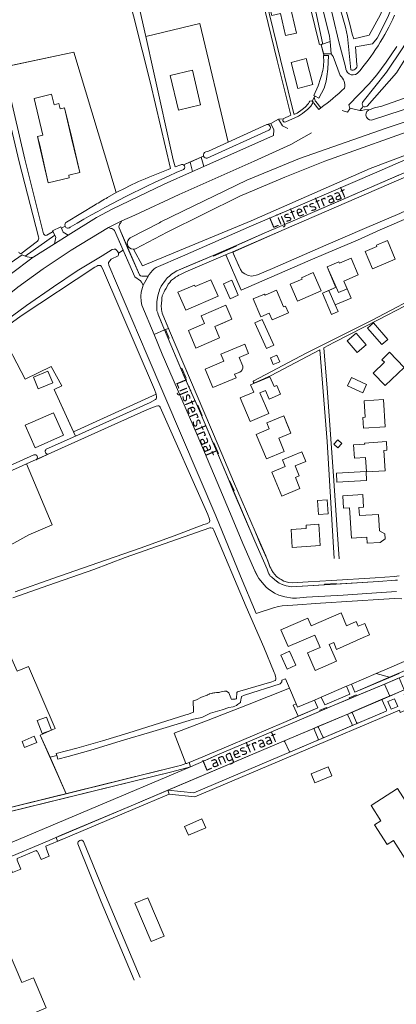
# Model space of a CAD drawing. Header units: metres. Extents: x 209813 to 223847, y 571801 to 587119.
# Tile 31 of 256: x 213344 to 213493, y 573365 to 573755. Entities that reach past the tile are written whole.
import ezdxf
from ezdxf.enums import TextEntityAlignment as Align

# ---------------------------------------------------------------- set-up
doc = ezdxf.new("R2010")
doc.units = ezdxf.units.M
for name, color, linetype, lineweight in [('B-RO-GR-BEPLANTING_CULTUUR_BOSPLANTSOEN-GV', 8, 'Continuous', 0), ('B-RO-GR-BEPLANTING_CULTUUR_HEESTERS-GV', 8, 'Continuous', 0), ('B-RO-GR-BEPLANTING_CULTUUR_VASTE PLANTENVAK-GV', 8, 'Continuous', 0), ('B-RO-GR-BOS_GEMENGD-GV', 8, 'Continuous', 0), ('B-RO-GR-FRUITTEELT-GV', 8, 'Continuous', 0), ('B-RO-GR-GRAS-GV', 8, 'Continuous', 0), ('B-RO-GR-GROENVOORZIENING-GV', 8, 'Continuous', 0), ('B-RO-GR-HOUTWAL-GV', 8, 'Continuous', 0), ('B-RO-OG-BEBOUWING-GV', 8, 'Continuous', 0), ('B-RO-OG-TERREIN_CULTUURSCHEIDING-GV', 8, 'Continuous', 0), ('B-RO-OG-TERREIN_ERF-GV', 8, 'Continuous', 0), ('B-RO-OG-TOPOGRAFIE-T18', 8, 'Continuous', 0), ('B-RO-OG-WEG-GV', 8, 'Continuous', 0), ('B-RO-VH-VERHARDING_BETONSTRAATSTEEN-GV', 8, 'Continuous', 0), ('B-RO-VH-VERHARDING_OPEN-GV', 8, 'Continuous', 0), ('B-RO-VH-VERHARDING_PUIN-GV', 8, 'Continuous', 0), ('B-RO-VH-VERHARDING_STRAATBAKSTEEN-GV', 8, 'Continuous', 0), ('B-RO-VH-VERHARDING_TEGEL-GV', 8, 'Continuous', 0)]:
    doc.layers.add(name, color=color, linetype=linetype, lineweight=lineweight)
doc.styles.add('NLCS-ISO-M200-T18', font='txt', dxfattribs={"height": 0.36})

msp = doc.modelspace()

# ---------------------------------------------------------------- linework, layer by layer
at = {"layer": 'B-RO-GR-BEPLANTING_CULTUUR_BOSPLANTSOEN-GV', "flags": 128}
for points in [[(213482.888, 573719.189), (213484.592, 573719.85), (213487.43, 573720.504), (213500.087, 573724.973), (213519.91, 573731.43), (213521.593, 573732.007), (213516.303, 573749.366), (213510.207, 573757.047), (213505.489, 573758.086), (213503.992, 573753.677), (213497.92, 573740.973), (213493.206, 573733.665), (213481.671, 573720.515)], [(213389.036, 573663.851), (213392.673, 573657.289), (213435.673, 573675.03), (213482.889, 573695.747), (213525.825, 573712.046), (213526.506, 573714.338), (213526.13, 573717.118), (213525.372, 573719.604)], [(213525.372, 573719.604), (213504.857, 573712.892), (213464.877, 573698.656), (213449.067, 573692.316), (213431.199, 573684.848), (213402.433, 573670.621), (213389.861, 573664.02)], [(213480.085, 573720.38), (213478.698, 573718.761), (213479.406, 573718.678), (213480.601, 573718.97), (213482.888, 573719.189)]]:
    msp.add_lwpolyline(points, dxfattribs=at)
at = {"layer": 'B-RO-GR-BEPLANTING_CULTUUR_BOSPLANTSOEN-GV'}
for points in [[(213481.671, 573720.515, -0.3825302), (213480.085, 573720.38)], [(213389.861, 573664.02, -0.0898715), (213389.036, 573663.851)]]:
    msp.add_lwpolyline(points, format="xyb", dxfattribs=at)
at = {"layer": 'B-RO-GR-BEPLANTING_CULTUUR_HEESTERS-GV', "flags": 128}
msp.add_lwpolyline([(213491.129, 573481.783), (213493.762, 573482.905), (213492.457, 573485.902), (213489.825, 573484.78)], close=True, dxfattribs=at)
at = {"layer": 'B-RO-GR-BEPLANTING_CULTUUR_VASTE PLANTENVAK-GV'}
for points in [[(213474.22, 573480.002, 0.2931794), (213474.005, 573479.483)], [(213460.829, 573474.319, 0.3401246), (213460.638, 573473.835)], [(213462.393, 573474.555, 0.2919808), (213461.891, 573474.764)], [(213464.609, 573470.606, -0.3470602), (213464.03, 573470.811)]]:
    msp.add_lwpolyline(points, format="xyb", dxfattribs=at)
at = {"layer": 'B-RO-GR-BEPLANTING_CULTUUR_VASTE PLANTENVAK-GV', "flags": 128}
for points in [[(213474.005, 573479.483), (213475.64, 573475.726)], [(213475.272, 573480.455), (213474.22, 573480.002)], [(213477.394, 573476.492), (213475.787, 573480.241)], [(213475.413, 573475.208), (213477.946, 573476.283)], [(213460.638, 573473.835), (213462.287, 573470.038)], [(213461.891, 573474.764), (213460.829, 573474.319)], [(213464.03, 573470.811), (213462.393, 573474.555)], [(213462.078, 573469.541), (213464.609, 573470.606)]]:
    msp.add_lwpolyline(points, dxfattribs=at)
at = {"layer": 'B-RO-GR-BOS_GEMENGD-GV', "flags": 128}
for points in [[(213351.462, 573668.692), (213343.757, 573698.471), (213336.826, 573728.125), (213330.611, 573756.473), (213322.266, 573792.063), (213311.283, 573837.018), (213309.219, 573845.217), (213307.448, 573846.192), (213274.416, 573838.851), (213254.761, 573834.525), (213265.627, 573786.794), (213266.869, 573782.182), (213267.11, 573779.608), (213278.917, 573777.425)], [(213351.462, 573668.692), (213343.757, 573698.471), (213336.826, 573728.125), (213330.611, 573756.473), (213322.266, 573792.063), (213311.283, 573837.018), (213309.219, 573845.217), (213307.448, 573846.192), (213274.416, 573838.851), (213254.761, 573834.525), (213265.627, 573786.794), (213266.869, 573782.182), (213267.11, 573779.608), (213278.917, 573777.425)], [(213344.397, 573661.964), (213351.016, 573667.031)], [(213344.397, 573661.964), (213351.016, 573667.031)]]:
    msp.add_lwpolyline(points, dxfattribs=at)
at = {"layer": 'B-RO-GR-BOS_GEMENGD-GV'}
msp.add_lwpolyline([(213351.016, 573667.031, 0.2833848), (213351.462, 573668.692)], format="xyb", dxfattribs=at)
msp.add_lwpolyline([(213351.016, 573667.031, 0.2833848), (213351.462, 573668.692)], format="xyb", dxfattribs=at)
at = {"layer": 'B-RO-GR-FRUITTEELT-GV', "flags": 128}
msp.add_lwpolyline([(213365.257, 573591.58), (213398.062, 573606.42), (213397.388, 573608.266), (213376.827, 573656.223), (213376.249, 573657.112), (213375.986, 573657.344), (213375.714, 573657.448), (213374.991, 573657.41), (213374.511, 573657.184), (213373.768, 573656.726), (213344.593, 573637.515), (213336.326, 573631.38), (213346.229, 573612.347), (213356.496, 573617.397), (213360.631, 573609.733), (213357.672, 573608.367)], close=True, dxfattribs=at)
msp.add_lwpolyline([(213365.257, 573591.58), (213398.062, 573606.42), (213397.388, 573608.266), (213376.827, 573656.223), (213376.249, 573657.112), (213375.986, 573657.344), (213375.714, 573657.448), (213374.991, 573657.41), (213374.511, 573657.184), (213373.768, 573656.726), (213344.593, 573637.515), (213336.326, 573631.38), (213346.229, 573612.347), (213356.496, 573617.397), (213360.631, 573609.733), (213357.672, 573608.367)], close=True, dxfattribs=at)
at = {"layer": 'B-RO-GR-GRAS-GV', "flags": 128}
for points in [[(213402.805, 573695.322), (213403.772, 573695.737), (213395.755, 573729.551), (213385.794, 573769.437), (213376.11, 573809.283), (213366.253, 573848.061), (213361.942, 573867.505), (213353.964, 573877.744), (213334.557, 573876.911), (213327.096, 573875.204), (213315.347, 573872.208), (213314.085, 573872.653)], [(213390.222, 573764.337), (213393.915, 573748.042), (213415.312, 573753.233), (213426.55, 573706.235), (213441.843, 573713.24), (213443.47, 573713.62), (213446.53, 573715.31), (213448.313, 573715.466), (213451.372, 573716.913), (213445.982, 573738.536), (213424.863, 573825.432)], [(213338.648, 573736.09), (213365.507, 573741.776), (213382.27, 573686.23)]]:
    msp.add_lwpolyline(points, dxfattribs=at)
at = {"layer": 'B-RO-GR-GRAS-GV'}
msp.add_lwpolyline([(213382.27, 573686.23, -0.0375798), (213402.805, 573695.322)], format="xyb", dxfattribs=at)
at = {"layer": 'B-RO-GR-GROENVOORZIENING-GV', "flags": 128}
for points in [[(213342.169, 573528.236), (213357.144, 573533.563), (213374.957, 573539.717), (213392.055, 573545.647), (213406.197, 573550.847), (213416.948, 573554.875), (213418.013, 573555.166), (213419.002, 573555.634), (213419.209, 573555.91), (213419.292, 573556.324), (213419.231, 573557.014), (213418.528, 573558.786), (213399.693, 573601.332), (213399.412, 573601.715), (213399.096, 573601.82), (213398.665, 573601.91), (213398.106, 573601.756), (213394.6, 573600.354), (213355.314, 573582.708), (213346.695, 573578.837), (213356.929, 573554.777), (213347.624, 573550.794), (213334.137, 573543.37)], [(213428.236, 573485.573), (213428.387, 573485.722), (213428.737, 573485.72), (213429.338, 573485.816), (213429.739, 573485.914), (213429.939, 573486.013), (213429.953, 573488.413), (213430.254, 573488.611), (213430.706, 573488.858), (213431.207, 573488.905), (213443.877, 573492.6), (213445.262, 573493.089), (213445.355, 573493.236), (213445.517, 573493.64), (213445.486, 573494.12), (213445.379, 573494.82), (213445.087, 573495.796), (213444.793, 573496.304), (213440.644, 573506.33), (213433.663, 573522.299), (213420.873, 573552.635), (213420.474, 573553.376), (213420.304, 573553.452), (213419.737, 573553.626), (213419.259, 573553.584), (213385.815, 573541.774), (213373.32, 573537.137), (213355.505, 573530.912), (213341.29, 573525.814)], [(213343.059, 573496.809), (213347.452, 573498.701), (213358.056, 573474.087), (213352.175, 573471.553), (213356.01, 573462.799), (213358.672, 573463.495), (213358.423, 573464.3), (213366.59, 573466.4), (213376.812, 573469.287), (213386.835, 573472.326), (213409.841, 573479.585), (213410.491, 573479.631), (213412.848, 573480.567), (213412.904, 573481.617), (213412.77, 573484.418), (213412.774, 573485.068), (213413.977, 573485.461), (213415.984, 573486.549), (213418.29, 573487.385), (213418.441, 573487.484), (213418.642, 573487.582), (213419.043, 573487.73), (213419.444, 573487.978), (213419.595, 573488.027)], [(213419.845, 573488.025), (213420.196, 573488.123), (213420.446, 573488.121), (213420.847, 573488.219), (213421.247, 573488.216), (213421.898, 573488.363), (213422.148, 573488.361), (213422.449, 573488.409), (213422.799, 573488.407), (213422.999, 573488.456), (213423.25, 573488.554), (213423.851, 573488.701), (213424.152, 573488.799), (213425.153, 573488.943), (213425.954, 573488.938), (213426.801, 573488.282), (213427.886, 573485.575)]]:
    msp.add_lwpolyline(points, dxfattribs=at)
at = {"layer": 'B-RO-GR-HOUTWAL-GV', "flags": 128}
msp.add_lwpolyline([(213398.062, 573606.42), (213365.257, 573591.58), (213366.056, 573589.811), (213395.678, 573603.108), (213397.747, 573604.351), (213398.107, 573604.676), (213398.237, 573604.947), (213398.254, 573605.48)], close=True, dxfattribs=at)
at = {"layer": 'B-RO-OG-BEBOUWING-GV', "flags": 128}
for points in [[(213460.144, 573729.015), (213457.528, 573739.295), (213451.5, 573737.761), (213454.115, 573727.481)], [(213403.632, 573732.528), (213406.912, 573718.908), (213415.686, 573721.028), (213412.394, 573734.646)], [(213351.928, 573704.968), (213355.276, 573690.168), (213363.647, 573692.155), (213363.408, 573693.118), (213367.885, 573694.228), (213364.534, 573707.854), (213361.721, 573719.84), (213360.01, 573719.438), (213359.533, 573721.469), (213357.61, 573721.018), (213356.642, 573725.142), (213349.782, 573723.532), (213353.196, 573708.98), (213351.101, 573708.489)], [(213492.787, 573659.922), (213489.686, 573667.261), (213485.276, 573665.397), (213485.49, 573664.889), (213480.842, 573662.924), (213483.729, 573656.093)], [(213413.467, 573649.02), (213413.184, 573649.667), (213406.644, 573646.804), (213409.762, 573639.679), (213422.595, 573645.296), (213419.759, 573651.774)], [(213430.603, 573645.704), (213427.992, 573651.577), (213424.724, 573650.125), (213427.334, 573644.251)], [(213463.415, 573647.388), (213460.303, 573654.57), (213455.615, 573652.539), (213455.837, 573652.026), (213451.131, 573649.987), (213454.02, 573643.318)], [(213442.861, 573638.573), (213444.031, 573635.883), (213450.427, 573638.664), (213449.257, 573641.354), (213448.546, 573641.045), (213445.706, 573647.575), (213441.201, 573645.616), (213440.987, 573646.108), (213436.467, 573644.143), (213439.521, 573637.12)], [(213469.383, 573648.794), (213466.478, 573647.559), (213469.025, 573641.811), (213475.304, 573644.48), (213473.722, 573648.201), (213470.261, 573646.73)], [(213424.51, 573634.616), (213428.073, 573636.151), (213425.665, 573641.742), (213415.84, 573637.51), (213417.178, 573634.404), (213410.83, 573631.67), (213413.84, 573624.681), (213423.187, 573628.708), (213421.248, 573633.21)], [(213440.015, 573636.076), (213437.112, 573634.756), (213441.753, 573624.551), (213444.656, 573625.871)], [(213487.413, 573626.061), (213489.785, 573628.081), (213484.168, 573634.677), (213481.796, 573632.657)], [(213473.78, 573627.618), (213477.681, 573623.012), (213481.25, 573626.034), (213477.349, 573630.64)], [(213445.892, 573621.934), (213443.317, 573620.864), (213444.417, 573618.216), (213446.992, 573619.286)], [(213496.272, 573617.07), (213490.542, 573623.03), (213487.51, 573620.115), (213488.494, 573619.092), (213484.043, 573614.813), (213488.789, 573609.876)], [(213357.087, 573610.931), (213355.17, 573615.597), (213349.462, 573613.252), (213351.379, 573608.586)], [(213441.313, 573607.987), (213442.783, 573604.547), (213447.307, 573606.48), (213445.837, 573609.919), (213444.803, 573609.478), (213443.13, 573613.394), (213435.479, 573610.125), (213436.706, 573607.254), (213431.375, 573604.976), (213435.346, 573595.681), (213442.625, 573598.79), (213439.1, 573607.041)], [(213481.44, 573610.294), (213475.428, 573613.063), (213473.912, 573609.771), (213479.924, 573607.002)], [(213488.821, 573593.507), (213488.155, 573604.33), (213480.438, 573603.855), (213480.841, 573597.316), (213479.869, 573597.257), (213480.133, 573592.972)], [(213346.203, 573594.141), (213350.161, 573585.283), (213361.294, 573590.258), (213357.336, 573599.116)], [(213450.15, 573594.205), (213448.588, 573597.945), (213441.866, 573595.138), (213442.885, 573592.698), (213437.706, 573590.535), (213441.765, 573580.815), (213448.822, 573583.762), (213446.61, 573589.06), (213451.454, 573591.083)], [(213471.614, 573586.969), (213470.051, 573588.379), (213468.49, 573586.65), (213470.053, 573585.24)], [(213489.477, 573584.293), (213489.244, 573587.686), (213480.648, 573587.096), (213480.673, 573586.734), (213476.287, 573586.433), (213476.655, 573581.081), (213481.031, 573581.381), (213481.422, 573575.69), (213488.745, 573576.192), (213488.195, 573584.205)], [(213453.193, 573573.55), (213454.708, 573574.18), (213453.077, 573578.099), (213457.309, 573579.859), (213455.735, 573583.643), (213448.091, 573580.464), (213449.184, 573577.834), (213443.883, 573575.629), (213447.825, 573566.152), (213455.025, 573569.147)], [(213481.19, 573575.815), (213469.45, 573575.188), (213469.641, 573571.615), (213481.381, 573572.242)], [(213478.406, 573561.671), (213480.243, 573561.782), (213479.941, 573566.773), (213471.956, 573566.289), (213472.255, 573561.352), (213474.653, 573561.497), (213475.38, 573549.492), (213481.519, 573549.864), (213481.664, 573547.478), (213486.805, 573547.79), (213488.712, 573549.168), (213488.587, 573551.23), (213486.545, 573552.378), (213486.151, 573558.867), (213478.604, 573558.409)], [(213466.144, 573559.139), (213465.781, 573564.635), (213461.98, 573564.384), (213462.343, 573558.888)], [(213463.049, 573546.514), (213462.505, 573554.967), (213457.434, 573554.641), (213457.523, 573553.249), (213451.499, 573552.861), (213451.953, 573545.801)], [(213466.601, 573507.374), (213468.377, 573508.142), (213469.541, 573505.45), (213480.088, 573510.102), (213482.597, 573511.195), (213480.697, 573515.694), (213478.137, 573514.613), (213477.325, 573516.492), (213473.48, 573514.829), (213471.301, 573519.869), (213459.462, 573514.749), (213458.13, 573517.828), (213447.508, 573513.234), (213450.375, 573506.606), (213460.884, 573511.151), (213463.006, 573506.244), (213458.03, 573504.091), (213461.043, 573497.125), (213469.46, 573500.766)], [(213450.942, 573504.762), (213447.5, 573503.239), (213449.959, 573497.681), (213453.401, 573499.204)], [(213356.553, 573473.489), (213354.671, 573478.613), (213350.98, 573477.257), (213352.862, 573472.133)], [(213345.935, 573466.644), (213350.737, 573468.65), (213349.73, 573471.06), (213344.928, 573469.054)], [(213466.155, 573459.021), (213459.425, 573456.259), (213460.889, 573452.691), (213467.619, 573455.453)], [(213492.045, 573429.802), (213496.662, 573422.607), (213514.293, 573433.919), (213508.091, 573443.584), (213500.964, 573439.011), (213493.687, 573450.353), (213483.183, 573443.613), (213487.001, 573437.663), (213484.545, 573436.087), (213489.588, 573428.226)], [(213410.808, 573431.877), (213417.689, 573434.79), (213416.188, 573438.336), (213409.307, 573435.423)], [(213394.727, 573407.163), (213389.566, 573404.97), (213396.017, 573389.791), (213401.178, 573391.984)]]:
    msp.add_lwpolyline(points, close=True, dxfattribs=at)
for points in [[(213473.722, 573648.201), (213472.423, 573651.21), (213478.128, 573653.673), (213475.255, 573660.326), (213470.67, 573658.346), (213470.439, 573658.881), (213465.76, 573656.861), (213468.981, 573649.724), (213470.261, 573646.73)], [(213466.478, 573647.559), (213463.896, 573646.461), (213467.481, 573638.035), (213470.149, 573639.171), (213469.025, 573641.811)]]:
    msp.add_lwpolyline(points, dxfattribs=at)
at = {"layer": 'B-RO-OG-TERREIN_CULTUURSCHEIDING-GV', "flags": 128}
msp.add_lwpolyline([(213500.794, 573684.382), (213500.885, 573684.951), (213500.676, 573685.44), (213498.235, 573692.901), (213498.128, 573693.017), (213448.715, 573671.698), (213428.387, 573662.646), (213428.693, 573662.072), (213430.497, 573657.793), (213431.431, 573655.75), (213432.163, 573654.725), (213433.144, 573654.071), (213434.452, 573653.494), (213435.895, 573653.224), (213438.154, 573653.645), (213444.123, 573656.261), (213465.22, 573665.386), (213480.548, 573672.005), (213494.515, 573677.987), (213497.101, 573679.162), (213498.627, 573680.041), (213497.377, 573682.793)], close=True, dxfattribs=at)
for points in [[(213447.866, 573493.304), (213447.783, 573492.685), (213447.218, 573491.877), (213433.048, 573487.294), (213431.845, 573486.801), (213431.69, 573485.902), (213431.588, 573485.652), (213431.432, 573484.503), (213430.326, 573483.61), (213429.823, 573483.263), (213428.57, 573482.77), (213426.817, 573482.481), (213424.16, 573481.497), (213419.6, 573480.225), (213416.188, 573478.546), (213412.882, 573477.816), (213402.007, 573474.533), (213395.442, 573472.573), (213385.57, 573469.683), (213372.138, 573465.566), (213363.269, 573463.12), (213359.136, 573461.997), (213358.672, 573463.495), (213356.01, 573462.799), (213362.351, 573448.323), (213405.46, 573458.93)], [(213434.292, 573483.528), (213450.835, 573490.126), (213449.257, 573493.792), (213447.866, 573493.304)], [(213454.303, 573479.001), (213452.389, 573483.448), (213453.503, 573483.928), (213450.835, 573490.126)], [(213434.292, 573483.528), (213418.662, 573477.503)], [(213409.878, 573460.239), (213405.229, 573472.343), (213418.662, 573477.503)], [(213411.078, 573460.645), (213416.6, 573462.91), (213425.024, 573466.54), (213436.158, 573471.272), (213448.596, 573476.546), (213454.303, 573479.001)], [(213448.514, 573469.09), (213402.628, 573449.71)], [(213402.628, 573449.71), (213412.979, 573448.635), (213451.228, 573464.936)], [(213331.57, 573425.25), (213411.638, 573459.017), (213404.21, 573456.98), (213323.075, 573437.106), (213328.092, 573426.037), (213328.092, 573424.358)]]:
    msp.add_lwpolyline(points, dxfattribs=at)
at = {"layer": 'B-RO-OG-TERREIN_CULTUURSCHEIDING-GV'}
for points in [[(213451.228, 573464.936, -0.3961011), (213450.689, 573465.146)], [(213405.46, 573458.93, 0.0148815), (213409.878, 573460.239)], [(213409.878, 573460.239, 0.0039805), (213411.078, 573460.645)]]:
    msp.add_lwpolyline(points, format="xyb", dxfattribs=at)
at = {"layer": 'B-RO-OG-TERREIN_ERF-GV', "flags": 128}
for points in [[(213456.778, 573822.186), (213446.387, 573831.243), (213445.977, 573831.473), (213445.613, 573831.512), (213432.286, 573827.655), (213426.16, 573825.922), (213439.879, 573769.295), (213451.756, 573720.533), (213452.54, 573717.559), (213452.659, 573717.239), (213452.924, 573717.274), (213453.939, 573717.678), (213455.877, 573719.106), (213457.037, 573720.122), (213458.359, 573721.477), (213458.727, 573722.055), (213458.981, 573722.37), (213459.691, 573722.58), (213459.831, 573722.38), (213460.771, 573724.109), (213461.014, 573724.462), (213460.565, 573724.716), (213462.197, 573728.541), (213463.207, 573731.449)], [(213462.574, 573745.314), (213457.358, 573766.838), (213453.217, 573785.289), (213450.491, 573797.696)], [(213417.704, 573702.345), (213418.77, 573702.671), (213426.55, 573706.235), (213415.312, 573753.233), (213393.915, 573748.042), (213397.036, 573734.271), (213404.848, 573699.25), (213405.633, 573696.474), (213407.781, 573697.242)], [(213464.446, 573737.827), (213464.396, 573740.513), (213464.574, 573740.514), (213463.42, 573744.766)], [(213365.507, 573741.776), (213337.594, 573735.867), (213346.039, 573699.416), (213353.429, 573669.942)], [(213378.836, 573684.331), (213382.27, 573686.23), (213365.507, 573741.776)], [(213408.922, 573697.178), (213416.838, 573700.71)], [(213362.589, 573674.59), (213373.854, 573681.361)], [(213499.999, 573677.146), (213486.842, 573671.551), (213477.82, 573667.48), (213466.216, 573662.531), (213458.168, 573659.163), (213431.765, 573647.578), (213425.813, 573661.333), (213425.531, 573661.675), (213409.821, 573654.835), (213407.757, 573653.826), (213407.033, 573653.561), (213406.544, 573653.213), (213406.034, 573652.972), (213405.673, 573652.711), (213405.292, 573652.364), (213404.188, 573651.603), (213403.892, 573651.321), (213403.45, 573650.652), (213402.88, 573650.025), (213402.001, 573648.346), (213401.495, 573647.677), (213401.182, 573647.032), (213400.975, 573646.43), (213400.495, 573645.376), (213400.292, 573644.411), (213400.28, 573643.64), (213400.241, 573643.298), (213400.16, 573642.912), (213400.17, 573642.056), (213400.089, 573641.648), (213400.154, 573639.788), (213400.33, 573639.298), (213400.446, 573638.529), (213403.331, 573631.523), (213422.664, 573586.346), (213428.759, 573571.889), (213437.334, 573552.09), (213441.446, 573542.531), (213441.866, 573541.402), (213442.591, 573539.742), (213443.144, 573538.186), (213443.451, 573537.548), (213443.736, 573536.952), (213444.39, 573535.912), (213445.778, 573534.344), (213446.253, 573533.965), (213446.706, 573533.692), (213447.095, 573533.354), (213447.547, 573533.06), (213448.624, 573532.516), (213449.226, 573532.266), (213450.449, 573531.917), (213451.905, 573531.805), (213458.235, 573532.136), (213467.471, 573532.693), (213484.832, 573533.815), (213492.444, 573534.246), (213494.302, 573534.524)], [(213354.812, 573669.348), (213357.23, 573670.793), (213357.05, 573671.17), (213360.35, 573672.71), (213360.608, 573672.121), (213361.985, 573672.976)], [(213436.706, 573611.691), (213457.536, 573622.687), (213483.58, 573635.795), (213505.654, 573647.4), (213515.726, 573652.356), (213511.313, 573665.645)], [(213512.229, 573666.059), (213516.997, 573652.069), (213506.627, 573646.641), (213486.231, 573636.065), (213468.378, 573626.882), (213464.517, 573624.851), (213465.823, 573608.871), (213468.206, 573575.98), (213470.599, 573541.303)], [(213340.574, 573658.61), (213344.928, 573661.615)], [(213354.55, 573584.646), (213366.056, 573589.811), (213357.672, 573608.367), (213360.631, 573609.733), (213356.496, 573617.397), (213346.229, 573612.347), (213336.326, 573631.38), (213320.835, 573619.886), (213306.263, 573608.933), (213302.431, 573605.465), (213302.523, 573604.952), (213297.451, 573601.299), (213296.88, 573600.779), (213296.84, 573600.5), (213313.426, 573564.342)], [(213431.169, 573615.201), (213429.15, 573614.353), (213429.744, 573612.937), (213420.501, 573609.057), (213417.432, 573616.368), (213424.818, 573619.468), (213423.624, 573622.313), (213433.12, 573626.298), (213434.671, 573622.602), (213430.903, 573621.021), (213432.372, 573617.522)], [(213468.609, 573541.394), (213465.741, 573587.682), (213462.875, 573623.988), (213443.558, 573613.832), (213437.096, 573610.938)], [(213322.27, 573440.34), (213325.07, 573439.15), (213362.351, 573448.323), (213352.175, 573471.553), (213358.056, 573474.087), (213347.452, 573498.701), (213343.059, 573496.809), (213324.505, 573538.151), (213334.137, 573543.37), (213347.624, 573550.794), (213356.929, 573554.777), (213346.695, 573578.837), (213319.827, 573566.769), (213319.141, 573568.751), (213349.666, 573582.453)], [(213350.474, 573580.535), (213355.314, 573582.708)], [(213494.416, 573481.373), (213413.37, 573447.067), (213403.176, 573448.147), (213388.797, 573442.059), (213361.3, 573430.49), (213354.409, 573427.53)], [(213369.333, 573429.439), (213376.892, 573410.702), (213391.694, 573375.59)], [(213350.584, 573425.866), (213343.01, 573422.67), (213343.02, 573422.02), (213344.48, 573418.54), (213341.15, 573417.13), (213339.86, 573420.2), (213339.289, 573421.007), (213335.89, 573419.58)], [(213354.57, 573426.44), (213355.71, 573423.67), (213352.53, 573422.33), (213351.3, 573424.88)], [(213389.398, 573374.608), (213376.27, 573405.531), (213366.976, 573428.456)], [(213331.76, 573408.88), (213332.03, 573408.13), (213330.39, 573407.46), (213344.89, 573373.58), (213349.48, 573375.5), (213354.53, 573363.56), (213349.92, 573361.64), (213351.166, 573359.061), (213355.305, 573357.712), (213359.789, 573359.483), (213360.824, 573356.864), (213356.442, 573355.133), (213354.85, 573351.431), (213359.349, 573342.116), (213364.109, 573344.136)]]:
    msp.add_lwpolyline(points, dxfattribs=at)
for points in [[(213443.85, 573756.284), (213443.132, 573759.393), (213450.922, 573761.193), (213453.645, 573749.404), (213449.272, 573748.394), (213447.267, 573757.073)], [(213451.5, 573737.761), (213457.528, 573739.295), (213460.144, 573729.015), (213454.115, 573727.481)], [(213351.811, 573704.941), (213351.101, 573708.489), (213353.196, 573708.98), (213349.782, 573723.532), (213356.642, 573725.142), (213357.61, 573721.018), (213359.533, 573721.469), (213360.01, 573719.438), (213361.721, 573719.84), (213364.602, 573707.87), (213367.885, 573694.228), (213363.408, 573693.118), (213363.647, 573692.155), (213355.276, 573690.168)], [(213480.842, 573662.924), (213485.49, 573664.889), (213485.276, 573665.397), (213489.686, 573667.261), (213492.787, 573659.922), (213483.729, 573656.093)], [(213469.025, 573641.811), (213470.149, 573639.171), (213467.481, 573638.035), (213463.896, 573646.461), (213469.383, 573648.794), (213468.863, 573649.673), (213465.76, 573656.861), (213470.439, 573658.881), (213470.67, 573658.346), (213475.255, 573660.326), (213478.128, 573653.673), (213472.423, 573651.21), (213475.304, 573644.48)], [(213424.724, 573650.125), (213427.992, 573651.577), (213430.603, 573645.704), (213427.334, 573644.251)], [(213451.131, 573649.987), (213455.837, 573652.026), (213455.615, 573652.539), (213460.303, 573654.57), (213463.415, 573647.388), (213454.02, 573643.318)], [(213450.427, 573638.664), (213444.031, 573635.883), (213442.861, 573638.573), (213439.521, 573637.12), (213436.467, 573644.143), (213440.987, 573646.108), (213441.201, 573645.616), (213445.706, 573647.575), (213448.546, 573641.045), (213449.257, 573641.354)], [(213428.073, 573636.151), (213421.248, 573633.21), (213423.187, 573628.708), (213413.84, 573624.681), (213410.83, 573631.67), (213417.178, 573634.404), (213415.84, 573637.51), (213425.665, 573641.742)], [(213441.753, 573624.551), (213437.112, 573634.756), (213440.015, 573636.076), (213444.656, 573625.871)], [(213484.168, 573634.677), (213489.785, 573628.081), (213487.413, 573626.061), (213481.796, 573632.657)], [(213481.25, 573626.034), (213477.681, 573623.012), (213473.78, 573627.618), (213477.349, 573630.64)], [(213444.417, 573618.216), (213443.317, 573620.864), (213445.892, 573621.934), (213446.992, 573619.286)], [(213484.043, 573614.813), (213488.494, 573619.092), (213487.51, 573620.115), (213490.542, 573623.03), (213496.272, 573617.07), (213488.789, 573609.876)], [(213349.462, 573613.252), (213355.17, 573615.597), (213357.087, 573610.931), (213351.379, 573608.586)], [(213444.803, 573609.478), (213445.837, 573609.919), (213447.307, 573606.48), (213442.783, 573604.547), (213441.313, 573607.987), (213439.1, 573607.041), (213442.625, 573598.79), (213435.346, 573595.681), (213431.375, 573604.976), (213436.706, 573607.254), (213435.479, 573610.125), (213443.13, 573613.394)], [(213473.912, 573609.771), (213475.428, 573613.063), (213481.44, 573610.294), (213479.924, 573607.002)], [(213479.869, 573597.257), (213480.841, 573597.316), (213480.438, 573603.855), (213488.155, 573604.33), (213488.821, 573593.507), (213480.133, 573592.972)], [(213361.294, 573590.258), (213350.161, 573585.283), (213346.203, 573594.141), (213357.336, 573599.116)], [(213441.765, 573580.815), (213437.706, 573590.535), (213442.885, 573592.698), (213441.866, 573595.138), (213448.588, 573597.945), (213451.454, 573591.083), (213446.61, 573589.06), (213448.822, 573583.762)], [(213468.49, 573586.65), (213470.051, 573588.379), (213471.614, 573586.969), (213470.053, 573585.24)], [(213488.745, 573576.192), (213481.422, 573575.69), (213481.031, 573581.381), (213476.655, 573581.081), (213476.287, 573586.433), (213480.673, 573586.734), (213480.648, 573587.096), (213489.244, 573587.686), (213489.477, 573584.293), (213488.195, 573584.205)], [(213469.641, 573571.615), (213469.45, 573575.188), (213481.19, 573575.815), (213481.381, 573572.242)], [(213480.243, 573561.782), (213478.406, 573561.671), (213478.604, 573558.409), (213486.151, 573558.867), (213486.545, 573552.378), (213488.587, 573551.23), (213488.712, 573549.168), (213486.805, 573547.79), (213481.664, 573547.478), (213481.519, 573549.864), (213475.38, 573549.492), (213474.653, 573561.497), (213472.255, 573561.352), (213471.956, 573566.289), (213479.941, 573566.773)], [(213461.98, 573564.384), (213465.781, 573564.635), (213466.144, 573559.139), (213462.343, 573558.888)], [(213451.499, 573552.861), (213457.523, 573553.249), (213457.434, 573554.641), (213462.505, 573554.967), (213463.049, 573546.514), (213451.953, 573545.801)], [(213349.73, 573471.06), (213350.737, 573468.65), (213345.935, 573466.644), (213344.928, 573469.054)]]:
    msp.add_lwpolyline(points, close=True, dxfattribs=at)
at = {"layer": 'B-RO-OG-TERREIN_ERF-GV'}
for points in [[(213463.42, 573744.766, -0.4248896), (213462.574, 573745.314)], [(213463.207, 573731.449, 0.070421), (213464.446, 573737.827)], [(213416.838, 573700.71, -0.4369048), (213417.704, 573702.345)], [(213407.781, 573697.242, -0.2821568), (213408.922, 573697.178)], [(213373.854, 573681.361, -0.0097), (213378.836, 573684.331)], [(213361.985, 573672.976, -0.3948657), (213362.589, 573674.59)], [(213353.429, 573669.942, 0.3242606), (213354.812, 573669.348)], [(213344.397, 573661.964, -0.0375986), (213343.555, 573662.676)], [(213432.372, 573617.522, -0.3433699), (213431.169, 573615.201)], [(213437.096, 573610.938, -0.9173178), (213436.706, 573611.691)], [(213355.314, 573582.708, -0.7889187), (213354.55, 573584.646)], [(213349.666, 573582.453, -0.9230427), (213350.474, 573580.535)], [(213366.976, 573428.456, -0.7577043), (213369.333, 573429.439)], [(213351.3, 573424.88, 0.1211542), (213350.584, 573425.866)], [(213354.409, 573427.53, 0.1074348), (213354.57, 573426.44)]]:
    msp.add_lwpolyline(points, format="xyb", dxfattribs=at)
at = {"layer": 'B-RO-OG-WEG-GV', "flags": 128}
for points in [[(213461.28, 573786.94), (213461.95, 573782.32), (213465.87, 573765.01), (213470.48, 573745.93), (213473.06, 573735.97)], [(213463.558, 573744.814), (213466.958, 573745.988), (213466.76, 573748.15), (213460.12, 573774.94), (213457.751, 573774.428), (213458.497, 573770.876), (213463.952, 573745.567)], [(213494.83, 573768.5), (213491.99, 573769.32), (213491.23, 573767.09), (213494.05, 573766.42), (213489.87, 573755.72), (213485.63, 573747.33), (213483.7, 573745.12), (213476.98, 573743.98), (213477.6, 573736.854)], [(213475.11, 573734.89), (213473.8, 573748.03), (213473.009, 573751.724), (213469.638, 573763.795)], [(213480.075, 573722.274), (213489.288, 573733.863), (213495.798, 573743.497), (213499.966, 573750.549), (213502.756, 573757.9), (213500.633, 573756.289), (213498.071, 573753.196)], [(213470.99, 573732.6), (213468.19, 573740.13), (213467.4, 573741.17), (213464.406, 573741.134), (213464.574, 573740.514), (213466.307, 573740.524), (213466.055, 573735.072)], [(213493.35, 573744.13), (213489.223, 573737.898), (213485.448, 573732.847), (213482.404, 573729.228), (213474.39, 573721.01), (213474.759, 573719.703)], [(213387.82, 573668.297), (213399.343, 573674.342), (213399.866, 573674.693), (213433.975, 573691.182), (213454.795, 573699.728), (213489.153, 573711.699), (213524.207, 573723.428), (213522.809, 573728.016), (213508.012, 573722.968), (213483.397, 573714.972)], [(213464.579, 573727.632), (213462.483, 573723.63), (213461.014, 573724.462), (213460.771, 573724.109), (213460.62, 573723.832), (213460.875, 573723.093), (213461.081, 573722.614), (213461.319, 573722.234), (213463.303, 573719.738)], [(213462.543, 573719.186), (213460.551, 573721.69), (213460.246, 573722.177), (213460.015, 573722.718), (213459.831, 573722.38), (213460.078, 573722.025), (213460.043, 573721.505), (213459.382, 573720.479), (213458.155, 573719.266), (213456.047, 573717.574), (213454.406, 573716.485), (213449.372, 573714.247), (213448.721, 573714.133), (213448.236, 573714.618), (213448.313, 573715.466)], [(213482.888, 573719.189), (213480.601, 573718.97), (213479.406, 573718.678), (213478.249, 573718.814), (213474.759, 573719.703), (213474.83, 573719.45), (213473.91, 573718.11), (213471.75, 573718.73)], [(213478.249, 573718.814), (213478.698, 573718.761), (213480.085, 573720.38)], [(213416.838, 573700.71), (213415.916, 573700.299), (213416.946, 573696.519), (213444.568, 573708.778), (213444.7, 573711.14), (213443.47, 573713.62), (213441.843, 573713.24)], [(213448.313, 573715.466), (213446.53, 573715.31), (213448.04, 573712.68), (213450.16, 573711.64)], [(213459.56, 573709.85), (213451.42, 573705.33), (213436.82, 573698.64), (213407.21, 573685.53), (213389.56, 573677.36), (213384.471, 573675.071)], [(213522.328, 573708.501), (213523.681, 573708.923), (213525.825, 573712.046), (213482.889, 573695.747), (213435.673, 573675.03), (213392.673, 573657.289), (213389.036, 573663.851)], [(213442.715, 573710.971), (213418.293, 573699.895)], [(213386.754, 573664.45), (213391.45, 573653.737), (213391.909, 573653.325), (213392.405, 573653.135), (213393.968, 573653.135), (213394.567, 573653.194), (213395.043, 573653.313), (213395.343, 573653.832), (213396.574, 573655.363), (213397.283, 573656.023), (213398.097, 573656.61), (213408.507, 573661.11), (213435.883, 573673.068), (213455.129, 573681.251), (213485.509, 573694.357), (213494.811, 573698.445), (213501.752, 573701.414), (213508.698, 573703.913), (213514.814, 573706.038), (213520.974, 573708.078), (213522.328, 573708.501)], [(213361.985, 573672.976), (213360.608, 573672.121), (213361.26, 573670.63), (213363.261, 573669.414), (213374.452, 573676.325), (213380.615, 573679.699), (213401.288, 573689.555), (213412.514, 573694.552), (213411.538, 573698.345), (213408.922, 573697.178)], [(213384.471, 573675.071), (213383.889, 573674.109)], [(213380.088, 573672.074), (213379.193, 573672.444), (213364.452, 573663.449), (213353.265, 573656.063), (213343.232, 573648.785), (213302.774, 573616.541), (213302.72, 573616.04)], [(213329.904, 573629.299), (213346.751, 573641.498), (213357.405, 573648.918), (213366.831, 573655.276), (213376.689, 573661.21), (213380.683, 573663.739), (213381.365, 573663.896), (213381.966, 573663.796), (213382.463, 573663.331), (213382.876, 573662.823), (213383.143, 573662.343), (213384.973, 573663.411), (213381.54, 573671.23)], [(213383.34, 573672.24), (213386.754, 573664.45), (213387.166, 573664.691)], [(213357.737, 573666.002), (213358.28, 573668.59), (213357.888, 573669.412), (213346.162, 573661.028)], [(213349.356, 573660.627), (213349.576, 573660.791), (213357.737, 573666.002)], [(213493.3, 573528.381), (213485.342, 573527.909), (213472.156, 573526.962), (213457.57, 573526.065), (213453.673, 573525.78), (213452.036, 573525.786), (213449.03, 573526.22), (213446.622, 573526.857), (213444.952, 573527.671), (213442.444, 573529.377), (213441.603, 573530.128), (213440.835, 573530.949), (213438.723, 573533.55), (213436.705, 573537.407), (213436.56, 573537.682), (213432.36, 573547.411), (213428.113, 573557.546), (213422.236, 573571.663), (213414.252, 573590.334), (213400.443, 573622.289), (213397.24, 573630.061), (213392.359, 573641.691), (213392.1, 573643.089), (213392.041, 573645.208), (213392.144, 573646.86), (213392.889, 573649.592), (213392.274, 573650.782), (213391.85, 573651.338), (213389.576, 573652.927), (213384.973, 573663.411), (213383.16, 573662.312), (213383.166, 573661.778), (213382.98, 573661.241), (213380.3, 573659.84), (213379.687, 573659.212), (213379.178, 573658.519), (213379.154, 573658.362), (213379.366, 573657.512), (213394.492, 573621.868), (213421.718, 573558.358), (213431.409, 573534.398), (213437.632, 573519.729), (213444.562, 573521.888), (213446.493, 573522.422), (213447.922, 573522.681), (213452.199, 573522.983), (213463.104, 573523.733), (213488.191, 573525.365), (213492.467, 573525.596), (213495.313, 573525.52)], [(213503.005, 573503.597), (213490.495, 573498.191), (213485.18, 573495.895), (213490.434, 573494.452), (213497.645, 573497.447)]]:
    msp.add_lwpolyline(points, dxfattribs=at)
msp.add_lwpolyline([(213491.99, 573769.32), (213493.09, 573773.16), (213491.97, 573773.13), (213471.126, 573766.524), (213474.905, 573752.431), (213475.72, 573748.99), (213476.39, 573747.04), (213482.43, 573748.6), (213486.94, 573756.76)], close=True, dxfattribs=at)
at = {"layer": 'B-RO-OG-WEG-GV'}
for points in [[(213477.71, 573733.32, 0.0728271), (213492.49, 573756.43)], [(213463.952, 573745.567, -0.3385751), (213463.558, 573744.814)], [(213477.6, 573736.854, -0.6036749), (213475.11, 573734.89)], [(213466.055, 573735.072, -0.061381), (213464.579, 573727.632)], [(213473.06, 573735.97, 0.6123756), (213477.71, 573733.32)], [(213472.65, 573727.58, 0.2577751), (213470.99, 573732.6)], [(213463.303, 573719.738, 0.0321646), (213472.65, 573727.58)], [(213480.085, 573720.38, -0.4942091), (213480.075, 573722.274)], [(213483.397, 573714.972, -0.9451549), (213482.888, 573719.189)], [(213418.293, 573699.895, -0.3778844), (213416.838, 573700.71)], [(213408.93, 573695.391, 0.0326539), (213364.008, 573672.536)], [(213408.922, 573697.178, -0.5193143), (213408.93, 573695.391)], [(213364.008, 573672.536, -0.5217227), (213361.985, 573672.976)], [(213346.162, 573661.028, 0.1125892), (213349.356, 573660.627)]]:
    msp.add_lwpolyline(points, format="xyb", dxfattribs=at)
for centre, radius, start, end in [((213442.057, 573712.02), 1.238, 302.11848, 98.36624), ((213388.978, 573666.225), 2.374, 119.19876, 269.29016)]:
    msp.add_arc(centre, radius, start, end, dxfattribs=at)
at = {"layer": 'B-RO-VH-VERHARDING_BETONSTRAATSTEEN-GV', "flags": 128}
for points in [[(213411.538, 573698.345), (213412.514, 573694.552), (213416.946, 573696.519), (213415.916, 573700.299)], [(213429.743, 573665.293), (213420.577, 573661.318), (213420.722, 573661.058), (213429.814, 573665.057)], [(213401.786, 573632.032), (213401.428, 573631.878), (213402.82, 573628.508), (213403.165, 573628.667)], [(213407.874, 573616.591), (213409.564, 573612.659), (213409.908, 573612.801), (213408.273, 573616.785)], [(213415.976, 573597.966), (213416.224, 573598.067), (213414.598, 573602.066), (213414.275, 573601.935)], [(213420.637, 573587.072), (213422.442, 573582.817), (213422.708, 573582.932), (213420.869, 573587.173)], [(213426.918, 573572.226), (213428.616, 573568.208), (213428.927, 573568.344), (213427.157, 573572.367)], [(213469.408, 573531.248), (213469.389, 573531.556), (213464.735, 573531.267), (213464.735, 573530.972)], [(213474.659, 573485.904), (213477.428, 573487.044), (213477.25, 573487.461), (213474.495, 573486.289)], [(213454.303, 573479.001), (213462.149, 573482.343), (213460.774, 573485.417), (213454.096, 573482.55), (213453.503, 573483.928), (213452.389, 573483.448)], [(213465.636, 573482.164), (213465.469, 573482.505), (213462.888, 573481.356), (213463.037, 573481.022)]]:
    msp.add_lwpolyline(points, close=True, dxfattribs=at)
for points in [[(213494.515, 573677.987), (213480.548, 573672.005), (213465.22, 573665.386), (213444.123, 573656.261), (213438.154, 573653.645), (213435.895, 573653.224), (213434.452, 573653.494), (213433.144, 573654.071), (213432.163, 573654.725), (213431.431, 573655.75), (213428.958, 573661.391), (213428.693, 573662.072), (213428.378, 573662.756), (213425.531, 573661.675), (213425.813, 573661.333), (213431.765, 573647.578), (213458.168, 573659.163), (213466.216, 573662.531), (213477.82, 573667.48), (213486.842, 573671.551), (213499.999, 573677.146)], [(213340.242, 573653.874), (213349.356, 573660.627)], [(213334.87, 573421.11), (213336.8, 573421.91), (213355.62, 573429.86), (213360.69, 573432.02), (213388.197, 573443.603), (213448.514, 573469.09), (213474.22, 573480.002), (213490.586, 573486.996), (213488.573, 573491.728), (213475.467, 573486.232), (213467.945, 573483.178), (213460.873, 573480.071), (213453.802, 573477.114), (213445.276, 573473.466), (213434.293, 573468.783), (213422.357, 573463.756), (213416.77, 573461.2), (213411.638, 573459.017), (213331.57, 573425.25)], [(213487.844, 573485.829), (213475.272, 573480.455)], [(213489.303, 573481.539), (213487.641, 573485.335)], [(213474.22, 573480.002), (213461.891, 573474.764)], [(213477.946, 573476.283), (213489.11, 573481.02)], [(213460.829, 573474.319), (213448.514, 573469.09)], [(213464.609, 573470.606), (213475.413, 573475.208)], [(213449.039, 573468.916), (213450.689, 573465.146)], [(213451.228, 573464.936), (213462.078, 573469.541)]]:
    msp.add_lwpolyline(points, dxfattribs=at)
at = {"layer": 'B-RO-VH-VERHARDING_BETONSTRAATSTEEN-GV'}
for points in [[(213346.162, 573661.028, -0.0471627), (213344.928, 573661.615)], [(213475.272, 573480.455, -0.317658), (213475.787, 573480.241)], [(213489.11, 573481.02, 0.3269861), (213489.303, 573481.539)], [(213475.413, 573475.208, 0.3782606), (213475.64, 573475.726)], [(213477.394, 573476.492, 0.3501937), (213477.946, 573476.283)], [(213448.514, 573469.09, -0.361921), (213449.039, 573468.916)], [(213462.078, 573469.541, 0.3497105), (213462.287, 573470.038)]]:
    msp.add_lwpolyline(points, format="xyb", dxfattribs=at)
at = {"layer": 'B-RO-VH-VERHARDING_OPEN-GV', "flags": 128}
msp.add_lwpolyline([(213490.586, 573486.996), (213496.347, 573489.446), (213494.317, 573494.218), (213488.573, 573491.728)], close=True, dxfattribs=at)
at = {"layer": 'B-RO-VH-VERHARDING_PUIN-GV', "flags": 128}
msp.add_lwpolyline([(213463.42, 573744.766), (213464.406, 573741.134), (213467.4, 573741.17), (213466.958, 573745.988), (213463.558, 573744.814)], dxfattribs=at)
at = {"layer": 'B-RO-VH-VERHARDING_PUIN-GV'}
msp.add_lwpolyline([(213463.558, 573744.814, -0.0562128), (213463.42, 573744.766)], format="xyb", dxfattribs=at)
at = {"layer": 'B-RO-VH-VERHARDING_PUIN-GV', "flags": 128}
msp.add_lwpolyline([(213363.261, 573669.414), (213361.26, 573670.63), (213360.35, 573672.71), (213357.05, 573671.17), (213358.28, 573668.59), (213357.737, 573666.002)], close=True, dxfattribs=at)
at = {"layer": 'B-RO-VH-VERHARDING_STRAATBAKSTEEN-GV', "flags": 128}
for points in [[(213494.811, 573698.445), (213485.509, 573694.357), (213455.129, 573681.251), (213435.883, 573673.068), (213408.507, 573661.11), (213398.097, 573656.61), (213397.283, 573656.023), (213396.574, 573655.363), (213395.343, 573653.832), (213392.889, 573649.592), (213392.144, 573646.86), (213392.041, 573645.208), (213392.1, 573643.089), (213392.359, 573641.691), (213397.24, 573630.061), (213401.428, 573631.878), (213399.244, 573637.06), (213398.848, 573638.018), (213398.69, 573638.658), (213398.514, 573639.127), (213398.36, 573639.446), (213398.34, 573643.04), (213398.556, 573644.669), (213398.942, 573646.449), (213399.212, 573647.137), (213399.397, 573647.781), (213400.108, 573649.18), (213401.749, 573651.638), (213402.193, 573652.071), (213402.593, 573652.59), (213403.208, 573653.089), (213404.119, 573653.912), (213404.755, 573654.369), (213406.307, 573655.243), (213417.889, 573660.149), (213430.811, 573665.756), (213440.816, 573670.151), (213454.165, 573675.87), (213469.493, 573682.488), (213494.742, 573693.352)], [(213383.889, 573674.109), (213384.471, 573675.071), (213379.193, 573672.444), (213380.088, 573672.074)], [(213381.54, 573671.23), (213389.576, 573652.927), (213391.85, 573651.338), (213392.274, 573650.782), (213392.889, 573649.592), (213395.043, 573653.313), (213394.567, 573653.194), (213393.968, 573653.135), (213392.405, 573653.135), (213391.909, 573653.325), (213391.45, 573653.737), (213383.34, 573672.24)], [(213493.637, 573532.826), (213492.824, 573532.795), (213486.176, 573532.29), (213468.794, 573531.21), (213453.763, 573530.329), (213451.753, 573530.199), (213449.501, 573530.622), (213447.976, 573531.161), (213447.395, 573531.411), (213446.836, 573531.704), (213445.606, 573532.545), (213445.002, 573532.966), (213443.726, 573534.128), (213443.273, 573534.486), (213443.033, 573534.89), (213442.663, 573535.399), (213442.378, 573535.974), (213441.979, 573537.167), (213437.143, 573548.28), (213428.895, 573567.547), (213421.238, 573585.666), (213414.398, 573601.655), (213409.189, 573613.512), (213403.844, 573626.03), (213401.428, 573631.878)], [(213397.24, 573630.061), (213400.443, 573622.289), (213414.252, 573590.334), (213422.236, 573571.663), (213428.113, 573557.546), (213432.36, 573547.411), (213436.56, 573537.682), (213437.547, 573535.646), (213438.723, 573533.55), (213440.835, 573530.949), (213441.603, 573530.128), (213442.444, 573529.377), (213444.952, 573527.671), (213446.622, 573526.857), (213449.03, 573526.22), (213452.036, 573525.786), (213453.673, 573525.78), (213457.57, 573526.065), (213472.156, 573526.962), (213485.342, 573527.909), (213493.3, 573528.381)]]:
    msp.add_lwpolyline(points, dxfattribs=at)
at = {"layer": 'B-RO-VH-VERHARDING_STRAATBAKSTEEN-GV'}
for points in [[(213380.088, 573672.074, -0.2475581), (213381.54, 573671.23)], [(213383.34, 573672.24, -0.2151353), (213383.889, 573674.109)]]:
    msp.add_lwpolyline(points, format="xyb", dxfattribs=at)
at = {"layer": 'B-RO-VH-VERHARDING_STRAATBAKSTEEN-GV', "flags": 128}
for points in [[(213476.782, 573488.59), (213489.771, 573494.195), (213490.434, 573494.452), (213485.18, 573495.895), (213475.428, 573491.708)], [(213464.906, 573483.489), (213474.794, 573487.718), (213473.451, 573490.859), (213463.471, 573486.575)]]:
    msp.add_lwpolyline(points, close=True, dxfattribs=at)
at = {"layer": 'B-RO-VH-VERHARDING_TEGEL-GV', "flags": 128}
for points in [[(213460.015, 573722.718), (213460.246, 573722.177), (213460.551, 573721.69), (213462.543, 573719.186), (213463.303, 573719.738), (213461.319, 573722.234), (213461.081, 573722.614), (213460.875, 573723.093), (213460.62, 573723.832)], [(213403.176, 573448.147), (213402.628, 573449.71), (213388.197, 573443.603), (213358.39, 573431.04), (213359.007, 573429.505), (213361.3, 573430.49), (213388.797, 573442.059)]]:
    msp.add_lwpolyline(points, close=True, dxfattribs=at)
for points in [[(213496.348, 573694.055), (213454.165, 573675.87), (213440.816, 573670.151), (213429.743, 573665.293), (213429.814, 573665.057), (213420.722, 573661.058), (213420.577, 573661.318), (213410.884, 573657.222), (213406.307, 573655.243), (213404.755, 573654.369), (213404.119, 573653.912), (213403.208, 573653.089), (213402.593, 573652.59), (213402.193, 573652.071), (213401.749, 573651.638), (213400.108, 573649.18), (213399.397, 573647.781), (213399.212, 573647.137), (213398.942, 573646.449), (213398.556, 573644.669), (213398.34, 573643.04), (213398.36, 573639.446), (213398.514, 573639.127), (213398.69, 573638.658), (213398.848, 573638.018), (213399.815, 573635.783), (213401.428, 573631.878), (213402.913, 573632.516), (213400.446, 573638.529), (213400.33, 573639.298), (213400.154, 573639.788), (213400.089, 573641.648), (213400.17, 573642.056), (213400.16, 573642.912), (213400.241, 573643.298), (213400.297, 573644.004), (213400.292, 573644.411), (213400.495, 573645.376), (213400.975, 573646.43), (213401.182, 573647.032), (213401.495, 573647.677), (213402.001, 573648.346), (213402.88, 573650.025), (213403.45, 573650.652), (213403.892, 573651.321), (213404.188, 573651.603), (213405.292, 573652.364), (213405.673, 573652.711), (213406.034, 573652.972), (213406.544, 573653.213), (213407.033, 573653.561), (213407.757, 573653.826), (213409.821, 573654.835), (213425.531, 573661.675), (213428.378, 573662.756), (213448.715, 573671.698), (213498.128, 573693.017)], [(213494.302, 573534.524), (213492.444, 573534.246), (213484.832, 573533.815), (213467.471, 573532.693), (213458.235, 573532.136), (213451.905, 573531.805), (213450.449, 573531.917), (213449.226, 573532.266), (213448.624, 573532.516), (213447.547, 573533.06), (213447.095, 573533.354), (213446.706, 573533.692), (213446.253, 573533.965), (213445.778, 573534.344), (213444.39, 573535.912), (213443.736, 573536.952), (213443.144, 573538.251), (213442.878, 573538.996), (213442.283, 573540.509), (213441.866, 573541.402), (213439.447, 573546.98), (213437.334, 573552.09), (213428.759, 573571.889), (213422.664, 573586.346), (213402.913, 573632.516), (213401.786, 573632.032), (213403.165, 573628.667), (213402.82, 573628.508), (213407.874, 573616.591), (213408.273, 573616.785), (213409.908, 573612.801), (213409.564, 573612.659), (213414.275, 573601.935), (213414.598, 573602.066), (213416.224, 573598.067), (213415.976, 573597.966), (213420.637, 573587.072), (213420.869, 573587.173), (213422.708, 573582.932), (213422.442, 573582.817), (213426.918, 573572.226), (213427.157, 573572.367), (213428.927, 573568.344), (213428.616, 573568.208), (213437.143, 573548.28), (213441.979, 573537.167), (213442.378, 573535.974), (213442.663, 573535.399), (213443.033, 573534.89), (213443.273, 573534.486), (213443.726, 573534.128), (213445.002, 573532.966), (213446.253, 573532.125), (213446.836, 573531.704), (213447.395, 573531.411), (213448.728, 573530.87), (213449.501, 573530.622), (213451.753, 573530.199), (213453.763, 573530.329), (213464.735, 573530.972), (213464.735, 573531.267), (213469.389, 573531.556), (213469.408, 573531.248), (213486.176, 573532.29), (213492.824, 573532.795), (213493.637, 573532.826)], [(213403.176, 573448.147), (213413.37, 573447.067), (213494.416, 573481.373), (213494.75, 573480.548), (213498.638, 573482.205), (213496.307, 573487.622), (213509.7, 573493.367), (213519.774, 573497.953), (213521.319, 573498.515), (213525.451, 573500.887), (213537.788, 573507.307), (213563.28, 573520.748), (213569.892, 573524.187), (213569.801, 573524.402), (213569.615, 573524.619), (213569.407, 573524.932), (213569.221, 573525.125), (213568.89, 573525.202), (213568.194, 573525.261), (213557.349, 573519.527), (213543.836, 573512.346), (213533.153, 573506.869), (213525.439, 573502.651)], [(213518.777, 573499.371), (213510.594, 573495.51), (213492.373, 573487.756)], [(213494.334, 573495.967), (213482.699, 573491.088), (213476.782, 573488.59), (213475.428, 573491.708), (213473.451, 573490.859), (213474.794, 573487.718), (213464.906, 573483.489), (213463.471, 573486.575), (213460.774, 573485.417), (213462.149, 573482.343), (213448.596, 573476.546), (213436.158, 573471.272), (213425.024, 573466.54), (213416.6, 573462.91), (213411.078, 573460.645)], [(213411.638, 573459.017), (213419.899, 573462.571), (213422.357, 573463.756), (213434.293, 573468.783), (213445.276, 573473.466), (213453.802, 573477.114), (213463.037, 573481.022), (213462.888, 573481.356), (213465.469, 573482.505), (213465.636, 573482.164), (213474.659, 573485.904), (213474.495, 573486.289), (213477.25, 573487.461), (213477.428, 573487.044), (213488.306, 573491.604), (213499.999, 573496.567)], [(213492.373, 573487.756), (213487.844, 573485.829)], [(213489.11, 573481.02), (213464.609, 573470.606), (213451.228, 573464.936), (213412.979, 573448.635), (213402.628, 573449.71)], [(213317.01, 573435.62), (213404.21, 573456.98), (213411.638, 573459.017), (213411.078, 573460.645)], [(213405.46, 573458.93), (213325.07, 573439.15)]]:
    msp.add_lwpolyline(points, dxfattribs=at)
at = {"layer": 'B-RO-VH-VERHARDING_TEGEL-GV'}
msp.add_lwpolyline([(213487.844, 573485.829, 0.2471815), (213487.641, 573485.335)], format="xyb", dxfattribs=at)

# ---------------------------------------------------------------- texts
at = {"layer": 'B-RO-OG-TOPOGRAFIE-T18', "style": 'NLCS-ISO-M200-T18'}
for s, rotation, p in [('Lijsterstraat', 23.1, (213458.444, 573679.88)), ('Lijsterstraat', 292.2, (213413.462, 573596.711)), ('Langestraat', 22.7, (213431.511, 573464.717))]:
    msp.add_text(s, height=4.5, rotation=rotation, dxfattribs=at).set_placement(p, align=Align.MIDDLE)

doc.saveas('drawing.dxf')
